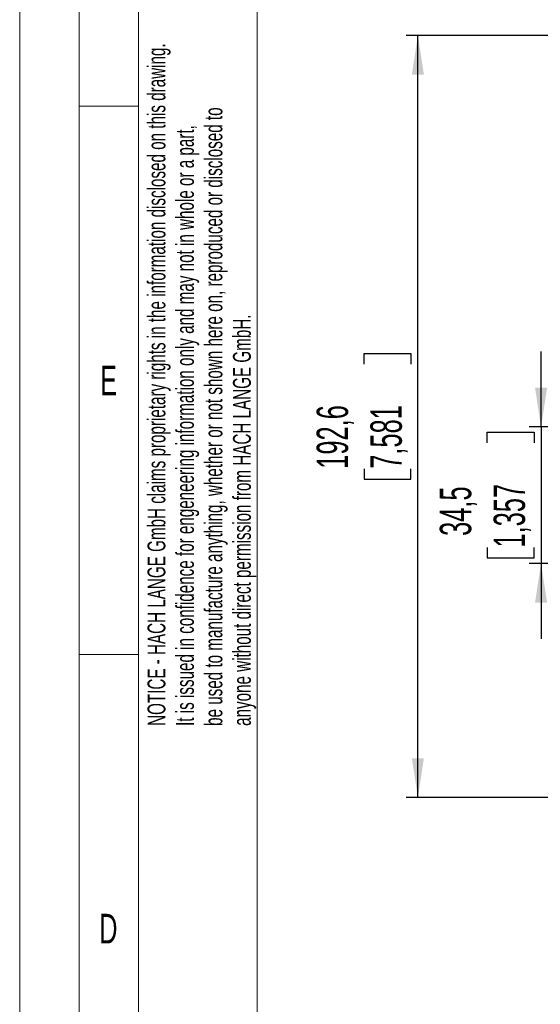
# Model space of a CAD drawing. Header units: millimetres. Extents: x 0 to 1260, y 0 to 891.
# Tile 13 of 56: x 0 to 132, y 496 to 744. Entities that reach past the tile are written whole.
import ezdxf

# ---------------------------------------------------------------- set-up
doc = ezdxf.new("R2010")
doc.units = ezdxf.units.MM
doc.header["$LTSCALE"] = 3
doc.layers.add('FORMAT', color=7, linetype='Continuous')
doc.styles.add('SLDTEXTSTYLE0', font='TXT', dxfattribs={"width": 0.605})
doc.styles.add('SLDTEXTSTYLE1', font='TXT', dxfattribs={"width": 0.638186})
doc.dimstyles.new('SLDDIMSTYLE0', dxfattribs={"dimtxt": 7.704956, "dimasz": 9.906, "dimexe": 0, "dimexo": 0.0625, "dimgap": 1.926239, "dimtad": 1, "dimdec": 1, "dimrnd": 1e-09, "dimzin": 12, "dimdsep": 46, "dimtxsty": 'SLDTEXTSTYLE0', "dimsah": 1, "dimcen": 0.09, "dimadec": 0, "dimazin": 3, "dimtfac": 1, "dimtdec": 1, "dimtmove": 0, "dimatfit": 0, "dimfxl": 1, "dimfrac": 2, "dimtolj": 1, "dimtzin": 12, "dimarcsym": 0})
doc.dimstyles.new('SLDDIMSTYLE6', dxfattribs={"dimtxt": 7.704956, "dimasz": 9.906, "dimexe": 0, "dimexo": 0.0625, "dimgap": 1.926239, "dimtad": 1, "dimdec": 1, "dimrnd": 1e-09, "dimzin": 12, "dimdsep": 46, "dimtxsty": 'SLDTEXTSTYLE0', "dimsah": 1, "dimcen": 0.09, "dimadec": 0, "dimazin": 3, "dimtfac": 1, "dimtdec": 1, "dimtofl": 0, "dimtmove": 0, "dimatfit": 3, "dimfxl": 1, "dimfrac": 2, "dimtolj": 1, "dimtzin": 12, "dimarcsym": 0})

# ---------------------------------------------------------------- blocks, each defined once
blk = doc.blocks.new('SW_NOTE_7')
at = {"color": 0, "linetype": 'Continuous', "lineweight": 0, "char_height": 4.5, "attachment_point": 1, "rotation": 90, "style": 'SLDTEXTSTYLE1'}
for s, insert in [('weder vervielfältigt noch Dritten zugänglich gemacht werden,', (1.4, 0)), ('Ohne unsere  vorherige  Zustimmung  darf  diese  Unterlage', (-5.8, 0)), ('und  sie darf durch den Empfänger oder Dritte auch nicht in', (8.6, 0)), ('anderer Weise mißbräuchlich verwertet werden.', (15.8, 0))]:
    blk.add_mtext(s, dxfattribs=dict(at, insert=insert))
blk = doc.blocks.new('SW_NOTE_8')
at = {"color": 0, "linetype": 'Continuous', "lineweight": 0, "char_height": 4.5, "attachment_point": 1, "rotation": 90, "style": 'SLDTEXTSTYLE1'}
for s, insert in [('NOTICE - HACH LANGE GmbH claims proprietary rights in the information disclosed on this drawing.', (-5.8, 0)), ('be used to manufacture anything, whether or not shown here on, reproduced or disclosed to', (8.6, 0)), ('It is issued in confidence for engeneering information only and may not in whole or a part,', (1.4, 0)), ('anyone without direct permission from HACH LANGE GmbH.', (15.8, 0))]:
    blk.add_mtext(s, dxfattribs=dict(at, insert=insert))
blk = doc.blocks.new('_D_7')
at = {"layer": 'FORMAT'}
for p, q in [((131.79, 641.47), (131.79, 660.52)), ((118.19, 637.46), (118.19, 640.11)), ((118.19, 640.11), (130.02, 640.11)), ((184.42, 641.47), (128.79, 641.47)), ((130.02, 640.11), (130.02, 637.46)), ((131.79, 641.47), (131.79, 607)), ((118.19, 611), (118.19, 608.36)), ((130.02, 608.36), (130.02, 611)), ((118.19, 608.36), (130.02, 608.36)), ((197.92, 607), (128.79, 607)), ((131.79, 607), (131.79, 587.95))]:
    blk.add_line(p, q, dxfattribs=at)
for points in [[(131.79, 641.47), (133.31, 651.37), (130.26, 651.37)], [(131.79, 607), (130.26, 597.09), (133.31, 597.09)]]:
    blk.add_solid(points, dxfattribs=at)
at = {"layer": 'FORMAT', "char_height": 7.938, "attachment_point": 1, "rotation": 90, "style": 'SLDTEXTSTYLE0'}
for s, insert in [('1,357', (119.79, 611)), ('34,5', (106.19, 613.94))]:
    blk.add_mtext(s, dxfattribs=dict(at, insert=insert))
blk = doc.blocks.new('_D_8')
at = {"layer": 'FORMAT'}
for p, q in [((168.15, 740.41), (97.65, 740.41)), ((100.65, 547.85), (100.65, 740.41)), ((87.05, 657.36), (87.05, 660.01)), ((87.05, 660.01), (98.89, 660.01)), ((98.89, 660.01), (98.89, 657.36)), ((87.05, 630.9), (87.05, 628.26)), ((98.89, 628.26), (98.89, 630.9)), ((87.05, 628.26), (98.89, 628.26)), ((161.54, 547.85), (97.65, 547.85))]:
    blk.add_line(p, q, dxfattribs=at)
for points in [[(100.65, 740.41), (99.13, 730.5), (102.17, 730.5)], [(100.65, 547.85), (102.17, 557.76), (99.13, 557.76)]]:
    blk.add_solid(points, dxfattribs=at)
at = {"layer": 'FORMAT', "char_height": 7.938, "attachment_point": 1, "rotation": 90, "style": 'SLDTEXTSTYLE0'}
for s, insert in [('192,6', (75.06, 630.9)), ('7,581', (88.65, 630.9))]:
    blk.add_mtext(s, dxfattribs=dict(at, insert=insert))

msp = doc.modelspace()

# ---------------------------------------------------------------- linework, layer by layer
at = {"color": 7, "linetype": 'Continuous', "lineweight": 18}
for p, q in [((0, 891), (0, 0)), ((15, 876), (15, 15)), ((30, 861), (30, 722.499999)), ((60, 861), (60, 30)), ((30, 722.499999), (15, 722.499999)), ((30, 722.499999), (30, 584.000001)), ((30, 584.000001), (15, 584.000001)), ((30, 584.000001), (30, 445.5))]:
    msp.add_line(p, q, dxfattribs=at)

# ---------------------------------------------------------------- block references
at = {"color": 7, "linetype": 'Continuous', "lineweight": 0}
for name, p in [('SW_NOTE_8', (38.12035, 565.932375)), ('SW_NOTE_7', (37.56115, 353.761832))]:
    msp.add_blockref(name, p, dxfattribs=at)

# ---------------------------------------------------------------- texts
at = {"color": 7, "linetype": 'Continuous', "lineweight": 0, "char_height": 7.500033, "attachment_point": 2, "style": 'SLDTEXTSTYLE1'}
for s, insert in [('E', (22.464959, 656.95421)), ('D', (22.410304, 518.454209))]:
    msp.add_mtext(s, dxfattribs=dict(at, insert=insert))

# ---------------------------------------------------------------- dimensions: what is measured, and where the dimension line sits
at = {"layer": 'FORMAT'}
for base, p1, p2, dimstyle, picture, middle in [((100.650033, 740.41081), (161.536435, 547.85081), (168.148781, 740.41081), 'SLDDIMSTYLE6', '_D_8', (100.650033, 644.13081)), ((131.785639, 607.000152), (184.421171, 641.467315), (197.921171, 607.000152), 'SLDDIMSTYLE0', '_D_7', (131.785639, 624.233734))]:
    dim = msp.add_linear_dim(base=base, p1=p1, p2=p2, angle=90, dimstyle=dimstyle, dxfattribs=at)
    dim.commit()
    dim.dimension.update_dxf_attribs({"geometry": picture, "text_midpoint": middle, "dimtype": 160})

doc.saveas('drawing.dxf')
